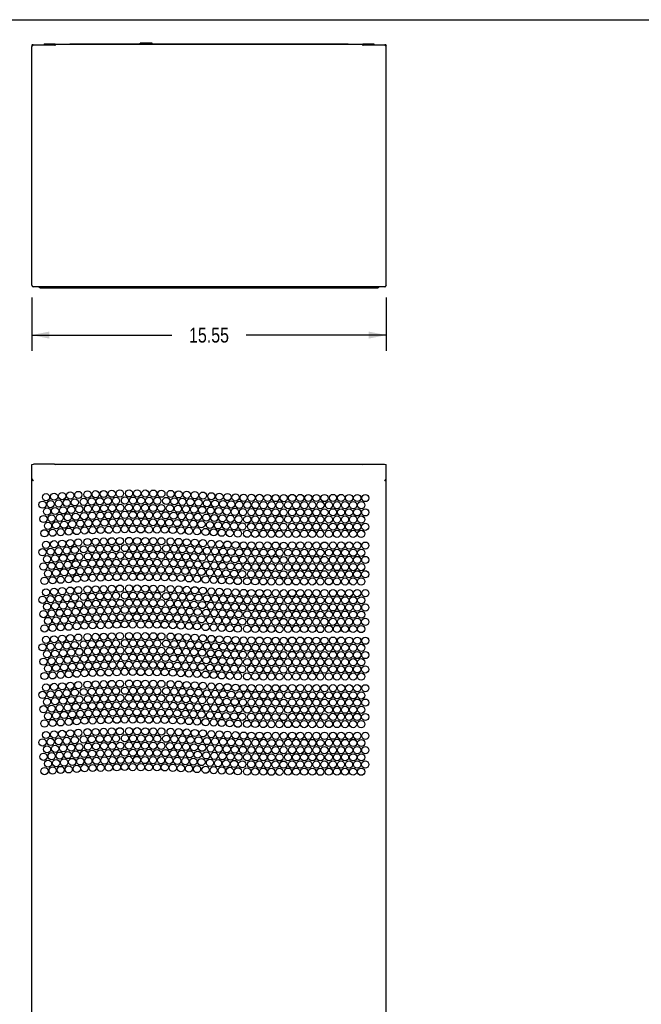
# Model space of a CAD drawing. Header units: inches. Extents: x 0 to 131, y 0 to 85.
# Tile 5 of 8: x 26 to 53, y 41 to 85. Entities that reach past the tile are written whole.
import ezdxf

# ---------------------------------------------------------------- set-up
doc = ezdxf.new("R2010")
doc.units = ezdxf.units.IN
doc.header["$LTSCALE"] = 7.192308
doc.header["$MEASUREMENT"] = 0
doc.layers.get('0').update_dxf_attribs({"linetype": 'CONTINUOUS'})
doc.styles.get("Standard").update_dxf_attribs({"font": 'txt', "width": 0.8})
doc.dimstyles.new('DIMSTYLE_1', dxfattribs={"dimtxt": 0.653846, "dimasz": 0.769231, "dimexe": 0.09, "dimexo": 0.07, "dimgap": 0.0425, "dimtad": 0, "dimtih": 1, "dimtoh": 1, "dimzin": 4, "dimdsep": 46, "dimtxsty": 'Standard', "dimblk": '_FILLED', "dimblk1": '_FILLED', "dimblk2": '_FILLED', "dimcen": 0.09, "dimadec": 0, "dimazin": 0, "dimtfac": 1, "dimtofl": 0, "dimtmove": 0, "dimatfit": 3, "dimldrblk": '_FILLED', "dimfxl": 0, "dimtolj": 1, "dimtzin": 4, "dimarcsym": 0})

# ---------------------------------------------------------------- blocks, each defined once
blk = doc.blocks.new('_FILLED')
at = {"color": 0, "linetype": 'ByBlock'}
blk.add_solid([(0, 0), (-1, 0.2), (-1, -0.2)], dxfattribs=at)
blk = doc.blocks.new('*D1')
at = {"color": 2, "linetype": 'Continuous'}
for p, q in [((26.212, 72.424), (26.212, 70.083)), ((41.764, 72.424), (41.764, 70.083)), ((26.212, 70.776), (32.353, 70.776)), ((41.764, 70.776), (35.623, 70.776))]:
    blk.add_line(p, q, dxfattribs=at)
at = {"color": 2, "linetype": 'Continuous', "xscale": 0.7692307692, "yscale": 0.7692307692, "zscale": 0.7692307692, "rotation": 180}
blk.add_blockref('_FILLED', (26.212, 70.776), dxfattribs=at)
at = {"color": 2, "linetype": 'Continuous', "xscale": 0.7692307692, "yscale": 0.7692307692, "zscale": 0.7692307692}
blk.add_blockref('_FILLED', (41.764, 70.776), dxfattribs=at)
at = {"color": 2, "linetype": 'Continuous', "insert": (33.988, 71.103), "char_height": 0.6538, "width": 2.61538, "attachment_point": 2, "line_spacing_factor": 0.9}
blk.add_mtext('15.55', dxfattribs=at)

msp = doc.modelspace()

# ---------------------------------------------------------------- linework, layer by layer
at = {"color": 7, "linetype": 'Continuous'}
for p, q in [((0, 84.6154), (130.7692, 84.6154)), ((26.2125, 83.4395), (26.2912, 83.5181)), ((26.2125, 83.4787), (26.2125, 83.4419)), ((26.2125, 72.9621), (26.2125, 83.4395)), ((26.2912, 83.5181), (27.2361, 83.5181)), ((26.7635, 83.5496), (26.7635, 83.5205)), ((26.7635, 83.5496), (27.2363, 83.5496)), ((26.8817, 83.5496), (26.8817, 83.5205)), ((27.1181, 83.5496), (27.1181, 83.5205)), ((27.2134, 83.5181), (27.2361, 83.4788)), ((40.74, 83.5206), (27.2361, 83.5206)), ((27.2361, 83.5205), (27.2361, 83.4788)), ((27.2363, 83.5496), (27.2363, 83.5206)), ((27.8857, 83.5575), (27.8857, 83.5206)), ((27.8857, 83.5575), (40.0904, 83.5575)), ((28.3582, 83.5575), (28.3582, 83.5206)), ((30.9684, 83.5575), (30.9684, 83.5811)), ((31.496, 83.5811), (30.9684, 83.5811)), ((31.496, 83.5575), (31.496, 83.5811)), ((39.618, 83.5575), (39.618, 83.5206)), ((40.0904, 83.5575), (40.0904, 83.5206)), ((40.7399, 83.5496), (41.2127, 83.5496)), ((40.7399, 83.5496), (40.7399, 83.5206)), ((40.74, 83.4788), (40.74, 83.5204)), ((40.74, 83.4788), (40.7628, 83.5181)), ((40.74, 83.5181), (41.6849, 83.5181)), ((40.8581, 83.5496), (40.8581, 83.5205)), ((41.0945, 83.5496), (41.0945, 83.5205)), ((41.2127, 83.5496), (41.2127, 83.5205)), ((41.6849, 83.5181), (41.7637, 83.4395)), ((41.7637, 72.9621), (41.7637, 83.4395)), ((41.6849, 72.8882), (26.2912, 72.8882)), ((26.5865, 72.8488), (41.3897, 72.8488)), ((27.1377, 72.8882), (27.1377, 72.8488)), ((27.2558, 72.8882), (27.2558, 72.8488)), ((27.2952, 72.8882), (27.2952, 72.8488)), ((40.681, 72.8488), (40.681, 72.8882)), ((40.7204, 72.8882), (40.7204, 72.8488)), ((40.8385, 72.8882), (40.8385, 72.8488)), ((26.2125, 65.1034), (26.2912, 65.1082)), ((26.2125, 19.9063), (26.2125, 65.1034)), ((27.2134, 65.1082), (26.2912, 65.1082)), ((27.2134, 65.1082), (27.2361, 65.1058)), ((40.74, 65.1058), (27.2361, 65.1058)), ((40.74, 65.1058), (40.7628, 65.1082)), ((40.7628, 65.1082), (41.6849, 65.1082)), ((41.6849, 65.1082), (41.7637, 65.1034)), ((41.7637, 19.9063), (41.7637, 65.1034)), ((26.2256, 64.4589), (26.2125, 64.4626)), ((26.2151, 64.417), (26.2125, 64.4235)), ((26.2387, 64.4173), (26.2519, 64.411)), ((41.6981, 64.4036), (41.6849, 64.384)), ((41.7112, 64.403), (41.7243, 64.411)), ((41.7243, 64.4235), (41.7637, 64.4235)), ((41.7505, 64.4215), (41.7637, 64.4233)), ((41.7609, 64.4168), (41.7637, 64.4235))]:
    msp.add_line(p, q, dxfattribs=at)
for points in [[(26.2778, 83.5134), (26.2705, 83.5108), (26.2516, 83.5039), (26.2353, 83.4973), (26.2228, 83.4909), (26.2151, 83.4847), (26.2125, 83.4787)], [(41.6984, 83.5134), (41.7057, 83.5108), (41.7245, 83.5039), (41.7406, 83.4974), (41.753, 83.4911), (41.7609, 83.4849), (41.7637, 83.4787)], [(26.2912, 72.8882), (26.2781, 72.8906), (26.265, 72.8979), (26.2519, 72.9096), (26.2387, 72.9248), (26.2256, 72.9427), (26.2125, 72.9621)], [(41.7637, 72.9621), (41.7506, 72.9427), (41.7374, 72.9248), (41.7243, 72.9096), (41.7112, 72.8979), (41.6981, 72.8906), (41.6849, 72.8882)], [(26.2125, 64.4233), (26.2256, 64.4215), (26.2387, 64.4173)], [(26.2521, 64.3971), (26.2356, 64.4037), (26.2229, 64.4104), (26.2151, 64.417)], [(26.2912, 64.384), (26.2781, 64.4036), (26.265, 64.422), (26.2519, 64.438), (26.2387, 64.4506), (26.2256, 64.4589)], [(26.2629, 64.4043), (26.2572, 64.4102), (26.2532, 64.4168), (26.2519, 64.4235)], [(26.2519, 64.411), (26.265, 64.403), (26.2781, 64.3938)], [(26.2912, 64.384), (26.271, 64.3905), (26.2521, 64.3971)], [(41.6849, 64.384), (41.6981, 64.3938), (41.7112, 64.403)], [(41.6849, 64.384), (41.7053, 64.3906), (41.7242, 64.3971)], [(41.7243, 64.438), (41.7112, 64.422), (41.6981, 64.4036)], [(41.7242, 64.3971), (41.7405, 64.4037), (41.753, 64.4102), (41.7609, 64.4168)], [(41.7637, 64.4626), (41.7506, 64.4589), (41.7374, 64.4506), (41.7243, 64.438)], [(41.7243, 64.411), (41.7374, 64.4173), (41.7505, 64.4215)]]:
    msp.add_lwpolyline(points, dxfattribs=at)
for centre in [(28.6587, 63.7845), (29.0129, 63.795), (29.367, 63.8055), (29.7212, 63.816), (30.0754, 63.8264), (30.4812, 63.8322), (30.8355, 63.8284), (31.1898, 63.8246), (31.5441, 63.8209), (31.8984, 63.8171), (32.3041, 63.8065), (32.658, 63.7885), (26.8396, 63.6636), (27.0383, 63.3618), (27.193, 63.6883), (27.3917, 63.3865), (27.5465, 63.7131), (27.7452, 63.4112), (27.9, 63.7378), (28.0987, 63.4359), (28.2534, 63.7625), (28.4909, 63.4644), (28.8451, 63.4749), (29.1993, 63.4854), (29.5534, 63.4959), (29.9076, 63.5064), (30.3007, 63.5191), (30.655, 63.5153), (31.0093, 63.5116), (31.3636, 63.5078), (31.7179, 63.504), (32.1112, 63.5009), (32.4651, 63.4829), (32.8189, 63.4649), (33.0119, 63.7705), (33.1728, 63.4469), (33.3658, 63.7525), (33.5267, 63.4289), (33.7196, 63.7345), (33.8982, 63.3978), (34.0903, 63.7039), (34.2521, 63.3808), (34.4442, 63.6869), (34.606, 63.3638), (34.7981, 63.6699), (35.152, 63.6529), (35.5059, 63.6359), (35.8486, 63.6353), (36.2029, 63.6326), (36.5572, 63.6298), (36.9115, 63.6271), (37.2659, 63.6243), (37.6362, 63.6319), (37.9905, 63.6309), (38.3448, 63.6298), (38.6992, 63.6287), (39.0535, 63.6276), (39.4275, 63.6319), (39.7818, 63.6309), (40.1362, 63.6298), (40.4905, 63.6287), (40.8448, 63.6276), (26.6848, 63.3371), (26.8835, 63.0352), (27.237, 63.0599), (27.5904, 63.0847), (27.9439, 63.1094), (28.2974, 63.1341), (28.6773, 63.1549), (29.0315, 63.1653), (29.3857, 63.1758), (29.7398, 63.1863), (30.094, 63.1968), (30.4745, 63.2023), (30.8288, 63.1985), (31.1831, 63.1947), (31.5374, 63.191), (31.8917, 63.1872), (32.2721, 63.1774), (32.626, 63.1594), (32.9799, 63.1414), (33.3337, 63.1234), (33.6876, 63.1053), (34.06, 63.0747), (34.414, 63.0577), (34.7679, 63.0407), (34.96, 63.3468), (35.1218, 63.0237), (35.3139, 63.3298), (35.4757, 63.0067), (35.669, 63.3218), (35.8437, 63.0054), (36.0233, 63.319), (36.198, 63.0027), (36.3776, 63.3163), (36.5523, 62.9999), (36.7319, 63.3135), (36.9066, 62.9972), (37.0862, 63.3108), (37.261, 62.9944), (37.4581, 63.3175), (37.6343, 63.002), (37.8124, 63.3164), (37.9886, 63.0009), (38.1667, 63.3154), (38.3429, 62.9999), (38.521, 63.3143), (38.6972, 62.9988), (38.8754, 63.3132), (39.0516, 62.9977), (39.2494, 63.3175), (39.4256, 63.002), (39.6037, 63.3164), (39.7799, 63.0009), (39.958, 63.3154), (40.1343, 62.9999), (40.3124, 63.3143), (40.4886, 62.9988), (40.6667, 63.3132), (40.8429, 62.9977), (26.7287, 62.7087), (27.0822, 62.7334), (27.4357, 62.7581), (27.7891, 62.7828), (28.1426, 62.8075), (28.3413, 62.5057), (28.5096, 62.8348), (28.696, 62.5252), (28.8637, 62.8453), (29.0501, 62.5357), (29.2179, 62.8558), (29.4043, 62.5462), (29.5721, 62.8663), (29.7585, 62.5567), (29.9263, 62.8767), (30.1127, 62.5672), (30.294, 62.8892), (30.4678, 62.5724), (30.6483, 62.8854), (30.8221, 62.5686), (31.0026, 62.8817), (31.1764, 62.5649), (31.3569, 62.8779), (31.5307, 62.5611), (31.7112, 62.8742), (31.885, 62.5573), (32.0792, 62.8718), (32.2401, 62.5483), (32.4331, 62.8538), (32.594, 62.5303), (32.7869, 62.8358), (32.9479, 62.5123), (33.1408, 62.8178), (33.3017, 62.4942), (33.4947, 62.7998), (33.868, 62.7686), (34.2219, 62.7516), (34.5758, 62.7346), (34.9297, 62.7176), (35.2837, 62.7006), (35.6641, 62.6919), (36.0184, 62.6891), (36.3727, 62.6864), (36.727, 62.6836), (37.0814, 62.6809), (37.4561, 62.6876), (37.8105, 62.6865), (38.1648, 62.6854), (38.5191, 62.6844), (38.8735, 62.6833), (39.2475, 62.6876), (39.6018, 62.6865), (39.9561, 62.6854), (40.3105, 62.6844), (40.6648, 62.6833), (26.7727, 62.0803), (26.9274, 62.4068), (27.1262, 62.105), (27.2809, 62.4316), (27.4796, 62.1297), (27.6344, 62.4563), (27.8331, 62.1544), (27.9879, 62.481), (28.1866, 62.1792), (28.5282, 62.2052), (28.8824, 62.2156), (29.2365, 62.2261), (29.5907, 62.2366), (29.9449, 62.2471), (30.2873, 62.2593), (30.6416, 62.2556), (30.9959, 62.2518), (31.3502, 62.248), (31.7045, 62.2443), (32.0472, 62.2427), (32.401, 62.2247), (32.7549, 62.2067), (33.1088, 62.1887), (33.4627, 62.1707), (33.6556, 62.4762), (33.8378, 62.1394), (34.0298, 62.4455), (34.1917, 62.1224), (34.3838, 62.4285), (34.5456, 62.1054), (34.7377, 62.4115), (34.8995, 62.0884), (35.0916, 62.3945), (35.2535, 62.0714), (35.4455, 62.3775), (35.6592, 62.062), (35.8388, 62.3755), (36.0135, 62.0592), (36.1931, 62.3728), (36.3678, 62.0565), (36.5474, 62.37), (36.7222, 62.0537), (36.9018, 62.3673), (37.2561, 62.3645), (37.4542, 62.0577), (37.6324, 62.3721), (37.8086, 62.0566), (37.9867, 62.371), (38.1629, 62.0555), (38.341, 62.3699), (38.5172, 62.0544), (38.6953, 62.3689), (38.8716, 62.0534), (39.0497, 62.3678), (39.2456, 62.0577), (39.4237, 62.3721), (39.5999, 62.0566), (39.778, 62.371), (39.9542, 62.0555), (40.1323, 62.3699), (40.3086, 62.0544), (40.4867, 62.3689), (40.6629, 62.0534), (40.841, 62.3678), (27.5465, 61.6264), (27.9, 61.6512), (28.2534, 61.6759), (28.6587, 61.6979), (29.0129, 61.7084), (29.367, 61.7189), (29.7212, 61.7293), (30.0754, 61.7398), (30.4812, 61.7455), (30.8355, 61.7418), (31.1898, 61.738), (31.5441, 61.7342), (31.8984, 61.7305), (32.3041, 61.7199), (32.658, 61.7019), (33.0119, 61.6839), (33.3658, 61.6658), (33.7196, 61.6478), (37.0765, 62.051), (26.6848, 61.2505), (26.8396, 61.577), (27.0383, 61.2752), (27.193, 61.6017), (27.3917, 61.2999), (27.7452, 61.3246), (28.0987, 61.3493), (28.4909, 61.3778), (28.8451, 61.3883), (29.1993, 61.3988), (29.5534, 61.4093), (29.9076, 61.4198), (30.3007, 61.4325), (30.655, 61.4287), (31.0093, 61.425), (31.3636, 61.4212), (31.7179, 61.4174), (32.1112, 61.4143), (32.4651, 61.3963), (32.8189, 61.3783), (33.1728, 61.3603), (33.5267, 61.3423), (33.8982, 61.3112), (34.0903, 61.6173), (34.2521, 61.2942), (34.4442, 61.6003), (34.606, 61.2772), (34.7981, 61.5833), (34.96, 61.2602), (35.152, 61.5663), (35.3139, 61.2432), (35.5059, 61.5493), (35.669, 61.2351), (35.8486, 61.5487), (36.0233, 61.2324), (36.2029, 61.546), (36.3776, 61.2296), (36.5572, 61.5432), (36.7319, 61.2269), (36.9115, 61.5405), (37.0862, 61.2241), (37.2659, 61.5377), (37.4581, 61.2309), (37.6362, 61.5453), (37.8124, 61.2298), (37.9905, 61.5442), (38.1667, 61.2287), (38.3448, 61.5432), (38.521, 61.2277), (38.6992, 61.5421), (38.8754, 61.2266), (39.0535, 61.541), (39.2494, 61.2309), (39.4275, 61.5453), (39.6037, 61.2298), (39.7818, 61.5442), (39.958, 61.2287), (40.1362, 61.5432), (40.3124, 61.2277), (40.4905, 61.5421), (40.6667, 61.2266), (40.8448, 61.541), (26.8835, 60.9486), (27.237, 60.9733), (27.5904, 60.9981), (27.9439, 61.0228), (28.2974, 61.0475), (28.6773, 61.0683), (28.8637, 60.7587), (29.0315, 61.0787), (29.2179, 60.7692), (29.3857, 61.0892), (29.5721, 60.7796), (29.7398, 61.0997), (29.9263, 60.7901), (30.094, 61.1102), (30.294, 60.8026), (30.4745, 61.1157), (30.6483, 60.7988), (30.8288, 61.1119), (31.0026, 60.7951), (31.1831, 61.1081), (31.3569, 60.7913), (31.5374, 61.1044), (31.7112, 60.7875), (31.8917, 61.1006), (32.0792, 60.7852), (32.2721, 61.0908), (32.4331, 60.7672), (32.626, 61.0728), (32.9799, 61.0548), (33.3337, 61.0367), (33.6876, 61.0187), (34.06, 60.9881), (34.414, 60.9711), (34.7679, 60.9541), (35.1218, 60.9371), (35.4757, 60.9201), (35.8437, 60.9188), (36.198, 60.9161), (36.5523, 60.9133), (36.9066, 60.9106), (37.261, 60.9078), (37.6343, 60.9154), (37.9886, 60.9143), (38.3429, 60.9132), (38.6972, 60.9122), (39.0516, 60.9111), (39.4256, 60.9154), (39.7799, 60.9143), (40.1343, 60.9132), (40.4886, 60.9122), (40.8429, 60.9111), (26.7287, 60.6221), (27.0822, 60.6468), (27.2809, 60.3449), (27.4357, 60.6715), (27.6344, 60.3697), (27.7891, 60.6962), (27.9879, 60.3944), (28.1426, 60.7209), (28.3413, 60.4191), (28.5096, 60.7482), (28.696, 60.4386), (29.0501, 60.4491), (29.4043, 60.4596), (29.7585, 60.4701), (30.1127, 60.4805), (30.4678, 60.4858), (30.8221, 60.482), (31.1764, 60.4782), (31.5307, 60.4745), (31.885, 60.4707), (32.2401, 60.4617), (32.594, 60.4437), (32.7869, 60.7492), (32.9479, 60.4256), (33.1408, 60.7312), (33.3017, 60.4076), (33.4947, 60.7132), (33.6556, 60.3896), (33.868, 60.682), (34.0298, 60.3589), (34.2219, 60.665), (34.3838, 60.3419), (34.5758, 60.648), (34.7377, 60.3249), (34.9297, 60.631), (35.2837, 60.614), (35.6641, 60.6052), (36.0184, 60.6025), (36.3727, 60.5997), (36.727, 60.597), (37.0814, 60.5942), (37.4561, 60.601), (37.8105, 60.5999), (38.1648, 60.5988), (38.5191, 60.5977), (38.8735, 60.5967), (39.2475, 60.601), (39.6018, 60.5999), (39.9561, 60.5988), (40.3105, 60.5977), (40.6648, 60.5967), (26.7727, 59.9937), (26.9274, 60.3202), (27.1262, 60.0184), (27.4796, 60.0431), (27.8331, 60.0678), (28.1866, 60.0925), (28.5282, 60.1185), (28.8824, 60.129), (29.2365, 60.1395), (29.5907, 60.15), (29.9449, 60.1605), (30.2873, 60.1727), (30.6416, 60.1689), (30.9959, 60.1652), (31.3502, 60.1614), (31.7045, 60.1577), (32.0472, 60.1561), (32.401, 60.1381), (32.7549, 60.1201), (33.1088, 60.1021), (33.4627, 60.0841), (33.8378, 60.0528), (34.1917, 60.0358), (34.5456, 60.0188), (34.8995, 60.0018), (35.0916, 60.3079), (35.2535, 59.9848), (35.4455, 60.2909), (35.6592, 59.9753), (35.8388, 60.2889), (36.0135, 59.9726), (36.1931, 60.2862), (36.3678, 59.9698), (36.5474, 60.2834), (36.7222, 59.9671), (36.9018, 60.2807), (37.0765, 59.9643), (37.2561, 60.2779), (37.4542, 59.9711), (37.6324, 60.2855), (37.8086, 59.97), (37.9867, 60.2844), (38.1629, 59.9689), (38.341, 60.2833), (38.5172, 59.9678), (38.6953, 60.2823), (38.8716, 59.9668), (39.0497, 60.2812), (39.2456, 59.9711), (39.4237, 60.2855), (39.5999, 59.97), (39.778, 60.2844), (39.9542, 59.9689), (40.1323, 60.2833), (40.3086, 59.9678), (40.4867, 60.2823), (40.6629, 59.9668), (40.841, 60.2812), (26.8396, 59.4904), (27.193, 59.5151), (27.5465, 59.5398), (27.9, 59.5645), (28.2534, 59.5893), (28.6587, 59.6113), (29.0129, 59.6218), (29.367, 59.6323), (29.7212, 59.6427), (30.0754, 59.6532), (30.4812, 59.6589), (30.8355, 59.6552), (31.1898, 59.6514), (31.5441, 59.6476), (31.8984, 59.6439), (32.3041, 59.6333), (32.658, 59.6153), (33.0119, 59.5972), (33.3658, 59.5792), (33.7196, 59.5612), (34.0903, 59.5306), (34.4442, 59.5136), (34.7981, 59.4967), (35.152, 59.4797), (35.5059, 59.4627), (35.8486, 59.4621), (26.6848, 59.1638), (27.0383, 59.1886), (27.3917, 59.2133), (27.7452, 59.238), (28.0987, 59.2627), (28.4909, 59.2912), (28.8451, 59.3017), (29.1993, 59.3122), (29.5534, 59.3227), (29.9076, 59.3332), (30.3007, 59.3459), (30.4745, 59.029), (30.655, 59.3421), (31.0093, 59.3383), (31.3636, 59.3346), (31.7179, 59.3308), (32.1112, 59.3277), (32.4651, 59.3097), (32.8189, 59.2917), (33.1728, 59.2737), (33.5267, 59.2557), (33.8982, 59.2245), (34.2521, 59.2075), (34.606, 59.1906), (34.96, 59.1736), (35.3139, 59.1566), (35.669, 59.1485), (36.0233, 59.1458), (36.2029, 59.4594), (36.3776, 59.143), (36.5572, 59.4566), (36.7319, 59.1403), (36.9115, 59.4539), (37.0862, 59.1375), (37.2659, 59.4511), (37.4581, 59.1443), (37.6362, 59.4587), (37.8124, 59.1432), (37.9905, 59.4576), (38.1667, 59.1421), (38.3448, 59.4565), (38.521, 59.1411), (38.6992, 59.4555), (38.8754, 59.14), (39.0535, 59.4544), (39.2494, 59.1443), (39.4275, 59.4587), (39.6037, 59.1432), (39.7818, 59.4576), (39.958, 59.1421), (40.1362, 59.4565), (40.3124, 59.1411), (40.4905, 59.4555), (40.6667, 59.14), (40.8448, 59.4544), (26.8835, 58.862), (27.237, 58.8867), (27.5904, 58.9114), (27.7891, 58.6096), (27.9439, 58.9362), (28.1426, 58.6343), (28.2974, 58.9609), (28.5096, 58.6616), (28.6773, 58.9816), (28.8637, 58.6721), (29.0315, 58.9921), (29.2179, 58.6825), (29.3857, 59.0026), (29.5721, 58.693), (29.7398, 59.0131), (29.9263, 58.7035), (30.094, 59.0236), (30.294, 58.716), (30.6483, 58.7122), (30.8288, 59.0253), (31.0026, 58.7085), (31.1831, 59.0215), (31.3569, 58.7047), (31.5374, 59.0177), (31.7112, 58.7009), (31.8917, 59.014), (32.0792, 58.6986), (32.2721, 59.0042), (32.4331, 58.6806), (32.626, 58.9861), (32.7869, 58.6626), (32.9799, 58.9681), (33.1408, 58.6446), (33.3337, 58.9501), (33.4947, 58.6266), (33.6876, 58.9321), (34.06, 58.9014), (34.414, 58.8845), (34.7679, 58.8675), (35.1218, 58.8505), (35.4757, 58.8335), (35.8437, 58.8322), (36.198, 58.8295), (36.5523, 58.8267), (36.9066, 58.824), (37.261, 58.8212), (37.6343, 58.8288), (37.9886, 58.8277), (38.3429, 58.8266), (38.6972, 58.8256), (39.0516, 58.8245), (39.4256, 58.8288), (39.7799, 58.8277), (40.1343, 58.8266), (40.4886, 58.8256), (40.8429, 58.8245), (26.7287, 58.5355), (26.9274, 58.2336), (27.0822, 58.5602), (27.2809, 58.2583), (27.4357, 58.5849), (27.6344, 58.283), (27.9879, 58.3078), (28.3413, 58.3325), (28.696, 58.352), (29.0501, 58.3625), (29.4043, 58.373), (29.7585, 58.3834), (30.1127, 58.3939), (30.4678, 58.3992), (30.8221, 58.3954), (31.1764, 58.3916), (31.5307, 58.3879), (31.885, 58.3841), (32.2401, 58.375), (32.594, 58.357), (32.9479, 58.339), (33.3017, 58.321), (33.6556, 58.303), (33.868, 58.5953), (34.0298, 58.2723), (34.2219, 58.5784), (34.3838, 58.2553), (34.5758, 58.5614), (34.7377, 58.2383), (34.9297, 58.5444), (35.0916, 58.2213), (35.2837, 58.5274), (35.4455, 58.2043), (35.6641, 58.5186), (35.8388, 58.2023), (36.0184, 58.5159), (36.1931, 58.1996), (36.3727, 58.5131), (36.5474, 58.1968), (36.727, 58.5104), (36.9018, 58.1941), (37.0814, 58.5076), (37.2561, 58.1913), (37.4561, 58.5144), (37.6324, 58.1989), (37.8105, 58.5133), (37.9867, 58.1978), (38.1648, 58.5122), (38.341, 58.1967), (38.5191, 58.5111), (38.6953, 58.1956), (38.8735, 58.5101), (39.0497, 58.1946), (39.2475, 58.5144), (39.4237, 58.1989), (39.6018, 58.5133), (39.778, 58.1978), (39.9561, 58.5122), (40.1323, 58.1967), (40.3105, 58.5111), (40.4867, 58.1956), (40.6648, 58.5101), (40.841, 58.1946), (26.7727, 57.9071), (27.1262, 57.9318), (27.4796, 57.9565), (27.8331, 57.9812), (28.1866, 58.0059), (28.5282, 58.0319), (28.8824, 58.0424), (29.2365, 58.0529), (29.5907, 58.0634), (29.9449, 58.0739), (30.2873, 58.0861), (30.6416, 58.0823), (30.9959, 58.0786), (31.3502, 58.0748), (31.7045, 58.071), (32.0472, 58.0695), (32.401, 58.0515), (32.7549, 58.0335), (33.1088, 58.0155), (33.4627, 57.9975), (33.8378, 57.9661), (34.1917, 57.9492), (34.5456, 57.9322), (34.8995, 57.9152), (35.2535, 57.8982), (35.6592, 57.8887), (36.0135, 57.886), (36.3678, 57.8832), (36.7222, 57.8805), (37.0765, 57.8777), (37.4542, 57.8844), (37.8086, 57.8834), (38.1629, 57.8823), (38.5172, 57.8812), (38.8716, 57.8801), (39.2456, 57.8844), (39.5999, 57.8834), (39.9542, 57.8823), (40.3086, 57.8812), (40.6629, 57.8801), (26.8396, 57.4038), (27.193, 57.4285), (27.5465, 57.4532), (27.9, 57.4779), (28.2534, 57.5026), (28.6587, 57.5247), (29.0129, 57.5352), (29.367, 57.5456), (29.7212, 57.5561), (30.0754, 57.5666), (30.4812, 57.5723), (30.8355, 57.5686), (31.1898, 57.5648), (31.5441, 57.561), (31.8984, 57.5573), (32.3041, 57.5466), (32.658, 57.5286), (33.0119, 57.5106), (33.3658, 57.4926), (33.7196, 57.4746), (34.0903, 57.444), (34.4442, 57.427), (34.7981, 57.41), (35.152, 57.393), (35.5059, 57.3761), (35.8486, 57.3755), (36.2029, 57.3727), (36.5572, 57.37), (36.9115, 57.3672), (37.2659, 57.3645), (37.6362, 57.3721), (37.9905, 57.371), (38.3448, 57.3699), (38.6992, 57.3689), (39.0535, 57.3678), (39.4275, 57.3721), (39.7818, 57.371), (40.1362, 57.3699), (40.4905, 57.3689), (40.8448, 57.3678), (26.6848, 57.0772), (27.0383, 57.1019), (27.3917, 57.1267), (27.7452, 57.1514), (28.0987, 57.1761), (28.2974, 56.8743), (28.4909, 57.2046), (28.6773, 56.895), (28.8451, 57.2151), (29.0315, 56.9055), (29.1993, 57.2256), (29.3857, 56.916), (29.5534, 57.2361), (29.7398, 56.9265), (29.9076, 57.2465), (30.094, 56.937), (30.3007, 57.2593), (30.4745, 56.9424), (30.655, 57.2555), (30.8288, 56.9387), (31.0093, 57.2517), (31.1831, 56.9349), (31.3636, 57.248), (31.5374, 56.9311), (31.7179, 57.2442), (31.8917, 56.9274), (32.1112, 57.2411), (32.2721, 56.9175), (32.4651, 57.2231), (32.626, 56.8995), (32.8189, 57.2051), (32.9799, 56.8815), (33.1728, 57.1871), (33.5267, 57.1691), (33.8982, 57.1379), (34.2521, 57.1209), (34.606, 57.1039), (34.96, 57.0869), (35.3139, 57.07), (35.669, 57.0619), (36.0233, 57.0592), (36.3776, 57.0564), (36.7319, 57.0537), (37.0862, 57.0509), (37.4581, 57.0577), (37.8124, 57.0566), (38.1667, 57.0555), (38.521, 57.0544), (38.8754, 57.0534), (39.2494, 57.0577), (39.6037, 57.0566), (39.958, 57.0555), (40.3124, 57.0544), (40.6667, 57.0534), (26.7287, 56.4488), (26.8835, 56.7754), (27.0822, 56.4736), (27.237, 56.8001), (27.4357, 56.4983), (27.5904, 56.8248), (27.7891, 56.523), (27.9439, 56.8495), (28.1426, 56.5477), (28.5096, 56.575), (28.8637, 56.5854), (29.2179, 56.5959), (29.5721, 56.6064), (29.9263, 56.6169), (30.294, 56.6294), (30.6483, 56.6256), (31.0026, 56.6218), (31.3569, 56.6181), (31.7112, 56.6143), (32.0792, 56.612), (32.4331, 56.594), (32.7869, 56.576), (33.1408, 56.558), (33.3337, 56.8635), (33.4947, 56.54), (33.6876, 56.8455), (33.868, 56.5087), (34.06, 56.8148), (34.2219, 56.4917), (34.414, 56.7978), (34.5758, 56.4747), (34.7679, 56.7808), (34.9297, 56.4577), (35.1218, 56.7638), (35.2837, 56.4408), (35.4757, 56.7469), (35.8437, 56.7456), (36.198, 56.7428), (36.5523, 56.7401), (36.9066, 56.7373), (37.261, 56.7346), (37.6343, 56.7422), (37.9886, 56.7411), (38.3429, 56.74), (38.6972, 56.7389), (39.0516, 56.7379), (39.4256, 56.7422), (39.7799, 56.7411), (40.1343, 56.74), (40.4886, 56.7389), (40.8429, 56.7379), (26.9274, 56.147), (27.2809, 56.1717), (27.6344, 56.1964), (27.9879, 56.2212), (28.3413, 56.2459), (28.696, 56.2654), (29.0501, 56.2759), (29.4043, 56.2863), (29.7585, 56.2968), (30.1127, 56.3073), (30.4678, 56.3125), (30.8221, 56.3088), (31.1764, 56.305), (31.5307, 56.3012), (31.885, 56.2975), (32.2401, 56.2884), (32.594, 56.2704), (32.9479, 56.2524), (33.3017, 56.2344), (33.6556, 56.2164), (34.0298, 56.1856), (34.3838, 56.1686), (34.7377, 56.1516), (35.0916, 56.1347), (35.4455, 56.1177), (35.6641, 56.432), (35.8388, 56.1157), (36.0184, 56.4293), (36.1931, 56.1129), (36.3727, 56.4265), (36.5474, 56.1102), (36.727, 56.4238), (36.9018, 56.1074), (37.0814, 56.421), (37.2561, 56.1047), (37.4561, 56.4277), (37.6324, 56.1122), (37.8105, 56.4267), (37.9867, 56.1112), (38.1648, 56.4256), (38.341, 56.1101), (38.5191, 56.4245), (38.6953, 56.109), (38.8735, 56.4234), (39.0497, 56.108), (39.2475, 56.4277), (39.4237, 56.1122), (39.6018, 56.4267), (39.778, 56.1112), (39.9561, 56.4256), (40.1323, 56.1101), (40.3105, 56.4245), (40.4867, 56.109), (40.6648, 56.4234), (40.841, 56.108), (26.7727, 55.8204), (27.1262, 55.8452), (27.4796, 55.8699), (27.8331, 55.8946), (28.1866, 55.9193), (28.5282, 55.9453), (28.8824, 55.9558), (29.2365, 55.9663), (29.5907, 55.9768), (29.9449, 55.9872), (30.2873, 55.9995), (30.6416, 55.9957), (30.9959, 55.992), (31.3502, 55.9882), (31.7045, 55.9844), (32.0472, 55.9829), (32.401, 55.9649), (32.7549, 55.9469), (33.1088, 55.9289), (33.4627, 55.9108), (33.8378, 55.8795), (34.1917, 55.8625), (34.5456, 55.8455), (34.8995, 55.8286), (35.2535, 55.8116), (35.6592, 55.8021), (36.0135, 55.7994), (36.3678, 55.7966), (36.7222, 55.7939), (37.0765, 55.7911), (37.4542, 55.7978), (37.8086, 55.7967), (38.1629, 55.7957), (38.5172, 55.7946), (38.8716, 55.7935), (39.2456, 55.7978), (39.5999, 55.7967), (39.9542, 55.7957), (40.3086, 55.7946), (40.6629, 55.7935), (26.8396, 55.3172), (27.193, 55.3419), (27.5465, 55.3666), (27.9, 55.3913), (28.2534, 55.416), (28.6587, 55.4381), (29.0129, 55.4485), (29.367, 55.459), (29.5534, 55.1494), (29.7212, 55.4695), (29.9076, 55.1599), (30.0754, 55.48), (30.3007, 55.1726), (30.4812, 55.4857), (30.655, 55.1689), (30.8355, 55.4819), (31.0093, 55.1651), (31.1898, 55.4782), (31.3636, 55.1613), (31.5441, 55.4744), (31.7179, 55.1576), (31.8984, 55.4706), (32.1112, 55.1545), (32.3041, 55.46), (32.658, 55.442), (33.0119, 55.424), (33.3658, 55.406), (33.7196, 55.388), (34.0903, 55.3574), (34.4442, 55.3404), (34.7981, 55.3234), (35.152, 55.3064), (35.5059, 55.2894), (35.8486, 55.2889), (36.2029, 55.2861), (36.5572, 55.2834), (36.9115, 55.2806), (37.2659, 55.2779), (37.6362, 55.2855), (37.9905, 55.2844), (38.3448, 55.2833), (38.6992, 55.2822), (39.0535, 55.2812), (39.4275, 55.2855), (39.7818, 55.2844), (40.1362, 55.2833), (40.4905, 55.2822), (40.8448, 55.2812), (26.6848, 54.9906), (27.0383, 55.0153), (27.237, 54.7135), (27.3917, 55.04), (27.5904, 54.7382), (27.7452, 55.0648), (27.9439, 54.7629), (28.0987, 55.0895), (28.2974, 54.7876), (28.4909, 55.118), (28.6773, 54.8084), (28.8451, 55.1285), (29.0315, 54.8189), (29.1993, 55.139), (29.3857, 54.8294), (29.7398, 54.8399), (30.094, 54.8503), (30.4745, 54.8558), (30.8288, 54.8521), (31.1831, 54.8483), (31.5374, 54.8445), (31.8917, 54.8408), (32.2721, 54.8309), (32.4651, 55.1365), (32.626, 54.8129), (32.8189, 55.1185), (32.9799, 54.7949), (33.1728, 55.1005), (33.3337, 54.7769), (33.5267, 55.0824), (33.6876, 54.7589), (33.8982, 55.0513), (34.06, 54.7282), (34.2521, 55.0343), (34.414, 54.7112), (34.606, 55.0173), (34.96, 55.0003), (35.3139, 54.9833), (35.669, 54.9753), (36.0233, 54.9726), (36.3776, 54.9698), (36.7319, 54.9671), (37.0862, 54.9643), (37.4581, 54.971), (37.8124, 54.97), (38.1667, 54.9689), (38.521, 54.9678), (38.8754, 54.9668), (39.2494, 54.971), (39.6037, 54.97), (39.958, 54.9689), (40.3124, 54.9678), (40.6667, 54.9668), (26.7287, 54.3622), (26.8835, 54.6888), (27.0822, 54.3869), (27.4357, 54.4117), (27.7891, 54.4364), (28.1426, 54.4611), (28.5096, 54.4883), (28.8637, 54.4988), (29.2179, 54.5093), (29.5721, 54.5198), (29.9263, 54.5303), (30.294, 54.5428), (30.6483, 54.539), (31.0026, 54.5352), (31.3569, 54.5315), (31.7112, 54.5277), (32.0792, 54.5254), (32.4331, 54.5074), (32.7869, 54.4894), (33.1408, 54.4714), (33.4947, 54.4533), (33.868, 54.4221), (34.2219, 54.4051), (34.5758, 54.3881), (34.7679, 54.6942), (34.9297, 54.3711), (35.1218, 54.6772), (35.2837, 54.3541), (35.4757, 54.6602), (35.6641, 54.3454), (35.8437, 54.659), (36.0184, 54.3427), (36.198, 54.6562), (36.3727, 54.3399), (36.5523, 54.6535), (36.727, 54.3372), (36.9066, 54.6507), (37.0814, 54.3344), (37.261, 54.648), (37.4561, 54.3411), (37.6343, 54.6555), (37.8105, 54.3401), (37.9886, 54.6545), (38.1648, 54.339), (38.3429, 54.6534), (38.5191, 54.3379), (38.6972, 54.6523), (38.8735, 54.3368), (39.0516, 54.6513), (39.2475, 54.3411), (39.4256, 54.6555), (39.6018, 54.3401), (39.7799, 54.6545), (39.9561, 54.339), (40.1343, 54.6534), (40.3105, 54.3379), (40.4886, 54.6523), (40.6648, 54.3368), (40.8429, 54.6513), (26.9274, 54.0604), (27.2809, 54.0851), (27.6344, 54.1098), (27.9879, 54.1345), (28.3413, 54.1593), (28.5282, 53.8587), (28.696, 54.1788), (28.8824, 53.8692), (29.0501, 54.1892), (29.2365, 53.8797), (29.4043, 54.1997), (29.5907, 53.8902), (29.7585, 54.2102), (29.9449, 53.9006), (30.1127, 54.2207), (30.2873, 53.9129), (30.4678, 54.2259), (30.6416, 53.9091), (30.8221, 54.2222), (30.9959, 53.9053), (31.1764, 54.2184), (31.3502, 53.9016), (31.5307, 54.2146), (31.7045, 53.8978), (31.885, 54.2109), (32.0472, 53.8963), (32.2401, 54.2018), (32.401, 53.8783), (32.594, 54.1838), (32.7549, 53.8603), (32.9479, 54.1658), (33.3017, 54.1478), (33.6556, 54.1298), (34.0298, 54.099), (34.3838, 54.082), (34.7377, 54.065), (35.0916, 54.048), (35.4455, 54.031), (35.8388, 54.0291), (36.1931, 54.0263), (36.5474, 54.0236), (36.9018, 54.0208), (37.2561, 54.0181), (37.6324, 54.0256), (37.9867, 54.0246), (38.341, 54.0235), (38.6953, 54.0224), (39.0497, 54.0213), (39.4237, 54.0256), (39.778, 54.0246), (40.1323, 54.0235), (40.4867, 54.0224), (40.841, 54.0213), (26.7727, 53.7338), (27.1262, 53.7586), (27.4796, 53.7833), (27.8331, 53.808), (28.1866, 53.8327), (33.1088, 53.8422), (33.4627, 53.8242), (33.8378, 53.7929), (34.1917, 53.7759), (34.5456, 53.7589), (34.8995, 53.7419), (35.2535, 53.7249), (35.6592, 53.7155), (36.0135, 53.7127), (36.3678, 53.71), (36.7222, 53.7072), (37.0765, 53.7045), (37.4542, 53.7112), (37.8086, 53.7101), (38.1629, 53.7091), (38.5172, 53.708), (38.8716, 53.7069), (39.2456, 53.7112), (39.5999, 53.7101), (39.9542, 53.7091), (40.3086, 53.708), (40.6629, 53.7069), (26.8396, 53.2305), (27.193, 53.2553), (27.5465, 53.28), (27.9, 53.3047), (28.0987, 53.0029), (28.2534, 53.3294), (28.4909, 53.0314), (28.6587, 53.3514), (28.8451, 53.0419), (29.0129, 53.3619), (29.1993, 53.0523), (29.367, 53.3724), (29.5534, 53.0628), (29.7212, 53.3829), (29.9076, 53.0733), (30.0754, 53.3934), (30.3007, 53.086), (30.4812, 53.3991), (30.655, 53.0823), (30.8355, 53.3953), (31.0093, 53.0785), (31.1898, 53.3916), (31.3636, 53.0747), (31.5441, 53.3878), (31.7179, 53.071), (31.8984, 53.384), (32.1112, 53.0679), (32.3041, 53.3734), (32.4651, 53.0499), (32.658, 53.3554), (32.8189, 53.0319), (33.0119, 53.3374), (33.1728, 53.0138), (33.3658, 53.3194), (33.5267, 52.9958), (33.7196, 53.3014), (34.0903, 53.2708), (34.4442, 53.2538), (34.7981, 53.2368), (35.152, 53.2198), (35.5059, 53.2028), (35.8486, 53.2023), (36.2029, 53.1995), (36.5572, 53.1968), (36.9115, 53.194), (37.2659, 53.1913), (37.6362, 53.1989), (37.9905, 53.1978), (38.3448, 53.1967), (38.6992, 53.1956), (39.0535, 53.1946), (39.4275, 53.1989), (39.7818, 53.1978), (40.1362, 53.1967), (40.4905, 53.1956), (40.8448, 53.1946), (26.6848, 52.904), (26.8835, 52.6022), (27.0383, 52.9287), (27.237, 52.6269), (27.3917, 52.9534), (27.5904, 52.6516), (27.7452, 52.9781), (27.9439, 52.6763), (28.2974, 52.701), (28.6773, 52.7218), (29.0315, 52.7323), (29.3857, 52.7428), (29.7398, 52.7532), (30.094, 52.7637), (30.4745, 52.7692), (30.8288, 52.7654), (31.1831, 52.7617), (31.5374, 52.7579), (31.8917, 52.7541), (32.2721, 52.7443), (32.626, 52.7263), (32.9799, 52.7083), (33.3337, 52.6903), (33.6876, 52.6723), (33.8982, 52.9647), (34.06, 52.6416), (34.2521, 52.9477), (34.414, 52.6246), (34.606, 52.9307), (34.7679, 52.6076), (34.96, 52.9137), (35.1218, 52.5906), (35.3139, 52.8967), (35.4757, 52.5736), (35.669, 52.8887), (35.8437, 52.5724), (36.0233, 52.8859), (36.198, 52.5696), (36.3776, 52.8832), (36.5523, 52.5669), (36.7319, 52.8804), (36.9066, 52.5641), (37.0862, 52.8777), (37.261, 52.5614), (37.4581, 52.8844), (37.6343, 52.5689), (37.8124, 52.8834), (37.9886, 52.5679), (38.1667, 52.8823), (38.3429, 52.5668), (38.521, 52.8812), (38.6972, 52.5657), (38.8754, 52.8801), (39.0516, 52.5646), (39.2494, 52.8844), (39.4256, 52.5689), (39.6037, 52.8834), (39.7799, 52.5679), (39.958, 52.8823), (40.1343, 52.5668), (40.3124, 52.8812), (40.4886, 52.5657), (40.6667, 52.8801), (40.8429, 52.5646), (26.7287, 52.2756), (27.0822, 52.3003), (27.4357, 52.325), (27.7891, 52.3498), (28.1426, 52.3745), (28.5096, 52.4017), (28.8637, 52.4122), (29.2179, 52.4227), (29.5721, 52.4332), (29.7585, 52.1236), (29.9263, 52.4437), (30.1127, 52.1341), (30.294, 52.4561), (30.4678, 52.1393), (30.6483, 52.4524), (30.8221, 52.1356), (31.0026, 52.4486), (31.1764, 52.1318), (31.3569, 52.4448), (31.5307, 52.128), (31.7112, 52.4411), (31.885, 52.1243), (32.0792, 52.4388), (32.4331, 52.4208), (32.7869, 52.4027), (33.1408, 52.3847), (33.4947, 52.3667), (33.868, 52.3355), (34.2219, 52.3185), (34.5758, 52.3015), (34.9297, 52.2845), (35.2837, 52.2675), (35.6641, 52.2588), (36.0184, 52.256), (36.3727, 52.2533), (36.727, 52.2505), (37.0814, 52.2478), (37.4561, 52.2545), (37.8105, 52.2534), (38.1648, 52.2524), (38.5191, 52.2513), (38.8735, 52.2502), (39.2475, 52.2545), (39.6018, 52.2534), (39.9561, 52.2524), (40.3105, 52.2513), (40.6648, 52.2502), (26.9274, 51.9738), (27.2809, 51.9985), (27.4796, 51.6967), (27.6344, 52.0232), (27.8331, 51.7214), (27.9879, 52.0479), (28.1866, 51.7461), (28.3413, 52.0726), (28.5282, 51.7721), (28.696, 52.0921), (28.8824, 51.7826), (29.0501, 52.1026), (29.2365, 51.7931), (29.4043, 52.1131), (29.5907, 51.8035), (29.9449, 51.814), (30.2873, 51.8263), (30.6416, 51.8225), (30.9959, 51.8187), (31.3502, 51.815), (31.7045, 51.8112), (32.0472, 51.8097), (32.2401, 52.1152), (32.401, 51.7916), (32.594, 52.0972), (32.7549, 51.7736), (32.9479, 52.0792), (33.1088, 51.7556), (33.3017, 52.0612), (33.4627, 51.7376), (33.6556, 52.0432), (33.8378, 51.7063), (34.0298, 52.0124), (34.1917, 51.6893), (34.3838, 51.9954), (34.7377, 51.9784), (35.0916, 51.9614), (35.4455, 51.9444), (35.8388, 51.9425), (36.1931, 51.9397), (36.5474, 51.937), (36.9018, 51.9342), (37.2561, 51.9315), (37.6324, 51.939), (37.9867, 51.9379), (38.341, 51.9369), (38.6953, 51.9358), (39.0497, 51.9347), (39.4237, 51.939), (39.778, 51.9379), (40.1323, 51.9369), (40.4867, 51.9358), (40.841, 51.9347), (26.7727, 51.6472), (27.1262, 51.6719), (34.5456, 51.6723), (34.8995, 51.6553), (35.2535, 51.6383), (35.6592, 51.6289), (36.0135, 51.6261), (36.3678, 51.6234), (36.7222, 51.6206), (37.0765, 51.6179), (37.4542, 51.6246), (37.8086, 51.6235), (38.1629, 51.6224), (38.5172, 51.6214), (38.8716, 51.6203), (39.2456, 51.6246), (39.5999, 51.6235), (39.9542, 51.6224), (40.3086, 51.6214), (40.6629, 51.6203)]:
    msp.add_circle(centre, 0.1575, dxfattribs=at)
for centre, radius, start, end in [((26.2519, 83.4787), 0.0394, 57.2714, 180), ((41.7243, 83.4787), 0.0394, 0, 122.66958), ((26.2912, 72.9669), 0.0787, 184.36946, 270), ((26.5865, 72.9275), 0.0787, 213.86103, 270), ((41.3897, 72.9275), 0.0787, 270, 329.88818), ((41.6849, 72.9669), 0.0787, 270, 355.58738)]:
    msp.add_arc(centre, radius, start, end, dxfattribs=at)

# ---------------------------------------------------------------- dimensions: what is measured, and where the dimension line sits
at = {"color": 2, "linetype": 'Continuous'}
dim = msp.add_linear_dim(base=(26.2125, 70.7756), p1=(41.7637, 72.4936), p2=(26.2125, 72.4936), angle=180, dimstyle='DIMSTYLE_1', dxfattribs=at)
dim.commit()
dim.dimension.update_dxf_attribs({"geometry": '*D1', "text_midpoint": (33.9881, 70.7756), "dimtype": 160})

doc.saveas('drawing.dxf')
